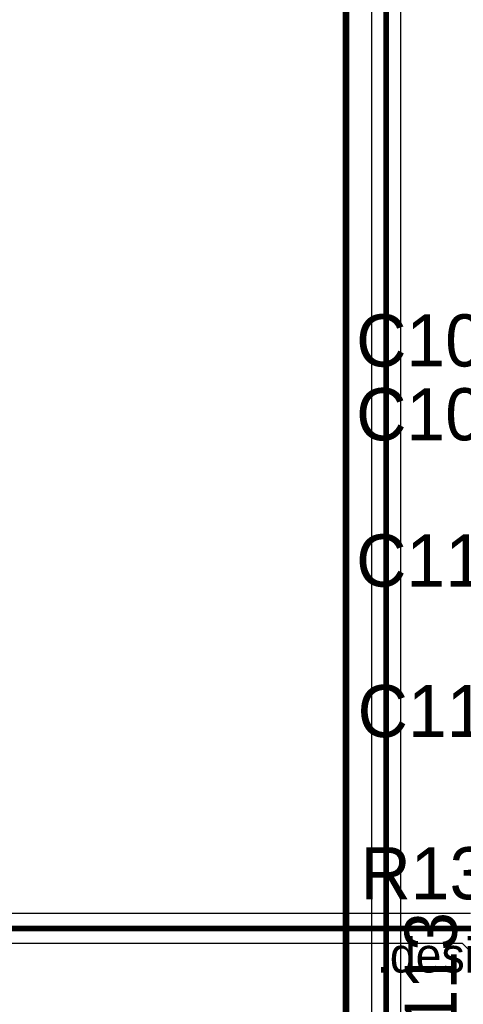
# Model space of a CAD drawing. Header units: millimetres. Extents: x 138 to 555, y 26 to 334.
# Tile 80 of 256: x 328.48 to 336.15, y 102.87 to 119.87. Entities that reach past the tile are written whole.
import ezdxf

# ---------------------------------------------------------------- set-up
doc = ezdxf.new("R2010")
doc.units = ezdxf.units.MM
for name, color, linetype in [('BottomLayer', 5, 'Continuous'), ('Mechanical27', 56, 'Continuous'), ('TopLayer', 1, 'Continuous'), ('TopOverlay', 2, 'Continuous')]:
    doc.layers.add(name, color=color, linetype=linetype)

# ---------------------------------------------------------------- blocks, each defined once
blk = doc.blocks.new('CON_SAMTEC_QSH_030_01_F_D_A_LCD_MB1230_505')
at = {"layer": 'Mechanical27', "const_width": 0.01}
blk.add_lwpolyline([(-54.25, 72.6), (-54.25, -7.4)], dxfattribs=at)
at = {"layer": 'TopOverlay', "const_width": 0.12}
blk.add_lwpolyline([(-54.3, 72.6), (-54.3, -7.4)], dxfattribs=at)

msp = doc.modelspace()

# ---------------------------------------------------------------- linework, layer by layer
at = {"layer": 'BottomLayer'}
for p, q in [((334.558, 128.603), (334.558, 80.456)), ((335.068, 80.466), (335.068, 128.498))]:
    msp.add_line(p, q, dxfattribs=at)
at = {"layer": 'BottomLayer', "const_width": 0.1}
msp.add_lwpolyline([(334.813, 80.027), (334.813, 128.603)], dxfattribs=at)
at = {"layer": 'TopLayer'}
for p, q in [((336.268, 104.434), (325.283, 104.434)), ((325.277, 103.924), (336.126, 103.924)), ((336.126, 103.924), (336.268, 103.782))]:
    msp.add_line(p, q, dxfattribs=at)
at = {"layer": 'TopLayer', "const_width": 0.1}
msp.add_lwpolyline([(324.849, 104.179), (336.748, 104.179)], dxfattribs=at)

# ---------------------------------------------------------------- block references
at = {"rotation": 180}
msp.add_blockref('CON_SAMTEC_QSH_030_01_F_D_A_LCD_MB1230_505', (279.82, 149.507), dxfattribs=at)

# ---------------------------------------------------------------- texts
at = {"layer": 'Mechanical27'}
msp.add_text('.designator', height=0.6, dxfattribs=at).set_placement((334.654, 103.417))
at = {"layer": 'TopOverlay'}
for s, p in [('C108', (334.295, 113.882)), ('C109', (334.295, 112.607)), ('C110', (334.295, 110.082)), ('C111', (334.32, 107.482)), ('R131', (334.37, 104.682))]:
    msp.add_text(s, height=0.9, dxfattribs=at).set_placement(p)
msp.add_text('C113', height=0.9, rotation=90, dxfattribs=at).set_placement((336.034, 101.585))

doc.saveas('drawing.dxf')
